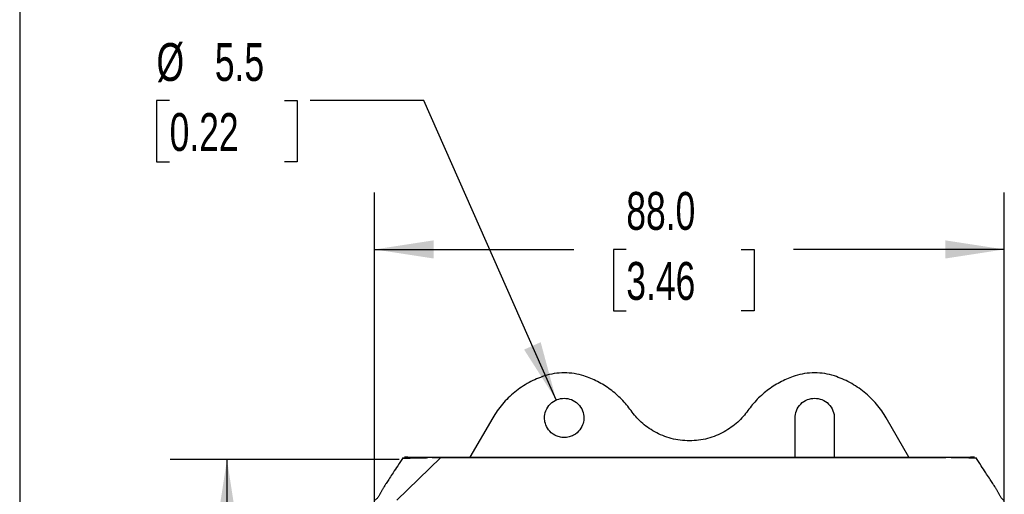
# Model space of a CAD drawing. Header units: millimetres. Extents: x 6 to 273, y 6 to 210.
# Tile 28 of 52: x 6 to 61, y 141 to 167. Entities that reach past the tile are written whole.
import ezdxf

# ---------------------------------------------------------------- set-up
doc = ezdxf.new("R2010")
doc.units = ezdxf.units.MM
doc.layers.add('DIMENSIONS', color=140, linetype='Continuous')
doc.layers.add('TEXT', color=140, linetype='Continuous')
doc.styles.add('SLDTEXTSTYLE0', font='TXT', dxfattribs={"width": 0.7})
doc.dimstyles.new('SLDDIMSTYLE0', dxfattribs={"dimtxt": 2.158008, "dimasz": 3.302, "dimexe": 0, "dimexo": 0.0625, "dimgap": 0.539502, "dimtad": 0, "dimtih": 1, "dimtoh": 1, "dimdec": 1, "dimlfac": 2.5, "dimrnd": 1e-09, "dimzin": 4, "dimdsep": 46, "dimtxsty": 'SLDTEXTSTYLE0', "dimsah": 1, "dimcen": 0.09, "dimadec": 0, "dimazin": 1, "dimtfac": 1, "dimtdec": 1, "dimtofl": 0, "dimtmove": 0, "dimatfit": 3, "dimfxl": 0, "dimfrac": 2, "dimtolj": 1, "dimtzin": 12, "dimarcsym": 0})
doc.dimstyles.new('SLDDIMSTYLE2', dxfattribs={"dimtxt": 2.158008, "dimasz": 3.302, "dimexe": 0, "dimexo": 0.0625, "dimgap": 0.539502, "dimtad": 0, "dimtih": 1, "dimtoh": 1, "dimdec": 1, "dimlfac": 2.5, "dimrnd": 1e-09, "dimzin": 12, "dimdsep": 46, "dimtxsty": 'SLDTEXTSTYLE0', "dimsah": 1, "dimcen": 0.09, "dimadec": 0, "dimazin": 3, "dimtfac": 1, "dimtdec": 1, "dimtofl": 0, "dimtmove": 0, "dimatfit": 3, "dimfxl": 0, "dimfrac": 2, "dimtolj": 1, "dimtzin": 12, "dimarcsym": 0})
doc.dimstyles.new('SLDDIMSTYLE4', dxfattribs={"dimtxt": 2.158008, "dimasz": 3.302, "dimexe": 0, "dimexo": 0.0625, "dimgap": 0.539502, "dimtad": 0, "dimtih": 1, "dimtoh": 1, "dimdec": 1, "dimlfac": 2.5, "dimrnd": 1e-09, "dimzin": 12, "dimdsep": 46, "dimtxsty": 'SLDTEXTSTYLE0', "dimsah": 1, "dimcen": 0, "dimadec": 0, "dimazin": 3, "dimtfac": 1, "dimtdec": 1, "dimtofl": 0, "dimtmove": 0, "dimatfit": 3, "dimfxl": 0, "dimfrac": 2, "dimtolj": 1, "dimtzin": 12, "dimarcsym": 0})

# ---------------------------------------------------------------- blocks, each defined once
blk = doc.blocks.new('_D_11')
at = {"layer": 'DIMENSIONS'}
for p, q in [((27.569, 142.711), (14.762, 142.711)), ((17.937, 142.711), (17.937, 124.363)), ((14.731, 120.45), (14.006, 120.45)), ((14.006, 120.45), (14.006, 117.02)), ((21.143, 120.45), (21.868, 120.45)), ((21.868, 120.45), (21.868, 117.02)), ((14.006, 117.02), (14.731, 117.02)), ((21.868, 117.02), (21.143, 117.02)), ((17.937, 95.43), (17.937, 116.537)), ((27.432, 95.43), (14.762, 95.43))]:
    blk.add_line(p, q, dxfattribs=at)
for points in [[(17.937, 142.711), (17.429, 139.409), (18.445, 139.409)], [(17.937, 95.43), (18.445, 98.732), (17.429, 98.732)]]:
    blk.add_solid(points, dxfattribs=at)
at = {"layer": 'DIMENSIONS', "char_height": 2.1167, "attachment_point": 1, "style": 'SLDTEXTSTYLE0'}
for s, insert in [('118.2', (13.833, 123.662)), ('4.65', (14.731, 119.749))]:
    blk.add_mtext(s, dxfattribs=dict(at, insert=insert))
blk = doc.blocks.new('_D_12')
at = {"layer": 'DIMENSIONS'}
for p, q in [((26.186, 137.7), (26.186, 157.623)), ((61.385, 137.7), (61.385, 157.623)), ((26.186, 154.448), (37.333, 154.448)), ((40.257, 154.448), (39.533, 154.448)), ((39.533, 154.448), (39.533, 151.018)), ((46.67, 154.448), (47.395, 154.448)), ((47.395, 154.448), (47.395, 151.018)), ((61.385, 154.448), (49.594, 154.448)), ((39.533, 151.018), (40.257, 151.018)), ((47.395, 151.018), (46.67, 151.018))]:
    blk.add_line(p, q, dxfattribs=at)
for points in [[(26.186, 154.448), (29.488, 153.94), (29.488, 154.956)], [(61.385, 154.448), (58.083, 154.956), (58.083, 153.94)]]:
    blk.add_solid(points, dxfattribs=at)
at = {"layer": 'DIMENSIONS', "char_height": 2.1167, "attachment_point": 1, "style": 'SLDTEXTSTYLE0'}
for s, insert in [('88.0', (40.257, 157.66)), ('3.46', (40.257, 153.747))]:
    blk.add_mtext(s, dxfattribs=dict(at, insert=insert))
blk = doc.blocks.new('_D_13')
at = {"layer": 'DIMENSIONS'}
for p, q in [((14.731, 162.77), (14.006, 162.77)), ((14.006, 162.77), (14.006, 159.341)), ((21.143, 162.77), (21.868, 162.77)), ((21.868, 162.77), (21.868, 159.341)), ((28.943, 162.77), (22.593, 162.77)), ((36.341, 146.035), (28.943, 162.77)), ((14.006, 159.341), (14.731, 159.341)), ((21.868, 159.341), (21.143, 159.341))]:
    blk.add_line(p, q, dxfattribs=at)
blk.add_solid([(36.341, 146.035), (35.471, 149.261), (34.542, 148.85)], dxfattribs=at)
at = {"layer": 'DIMENSIONS', "char_height": 2.1167, "attachment_point": 1, "style": 'SLDTEXTSTYLE0'}
for s, insert in [('%%c', (13.999, 165.982)), ('5.5', (17.257, 165.982)), ('0.22', (14.731, 162.069))]:
    blk.add_mtext(s, dxfattribs=dict(at, insert=insert))

msp = doc.modelspace()

# ---------------------------------------------------------------- linework, layer by layer
at = {"color": 7, "linetype": 'Continuous', "lineweight": 25}
for p, q in [((32.788, 145.03), (31.518, 142.83)), ((49.687, 142.83), (49.687, 145.03)), ((51.884, 145.03), (51.884, 142.83)), ((56.054, 142.83), (54.783, 145.03)), ((27.428, 140.433), (29.869, 142.795)), ((30.697, 142.795), (29.869, 142.795)), ((30.697, 142.83), (30.697, 142.795)), ((57.703, 142.795), (30.697, 142.795))]:
    msp.add_line(p, q, dxfattribs=at)
for points, knots in [([(37.886, 147.376), (37.537, 147.49), (37.161, 147.55), (36.41, 147.55), (36.034, 147.49), (35.686, 147.376)], [0, 0, 0, 0, 0.5, 0.5, 1, 1, 1, 1]), ([(51.886, 147.376), (51.537, 147.49), (51.161, 147.55), (50.41, 147.55), (50.034, 147.49), (49.686, 147.376)], [0, 0, 0, 0, 0.5, 0.5, 1, 1, 1, 1]), ([(35.686, 147.376), (35.39, 147.28), (35.098, 147.156), (34.538, 146.853), (34.269, 146.674), (33.769, 146.27), (33.539, 146.044), (33.125, 145.559), (32.943, 145.3), (32.788, 145.03)], [0, 0, 0, 0, 0.25, 0.25, 0.5, 0.5, 0.75, 0.75, 1, 1, 1, 1]), ([(40.522, 145.438), (40.365, 145.66), (40.187, 145.873), (39.798, 146.27), (39.586, 146.454), (39.135, 146.786), (38.896, 146.933), (38.401, 147.186), (38.145, 147.292), (37.886, 147.376)], [0, 0, 0, 0, 0.25, 0.25, 0.5, 0.5, 0.75, 0.75, 1, 1, 1, 1]), ([(49.686, 147.376), (49.426, 147.292), (49.17, 147.186), (48.675, 146.933), (48.436, 146.786), (47.985, 146.454), (47.773, 146.27), (47.384, 145.873), (47.207, 145.66), (47.049, 145.438)], [0, 0, 0, 0, 0.25, 0.25, 0.5, 0.5, 0.75, 0.75, 1, 1, 1, 1]), ([(54.783, 145.03), (54.628, 145.3), (54.446, 145.559), (54.033, 146.044), (53.802, 146.27), (53.302, 146.674), (53.034, 146.853), (52.473, 147.156), (52.181, 147.28), (51.886, 147.376)], [0, 0, 0, 0, 0.25, 0.25, 0.5, 0.5, 0.75, 0.75, 1, 1, 1, 1]), ([(35.687, 145.03), (35.687, 145.16), (35.711, 145.3), (35.818, 145.57), (35.902, 145.7), (36.116, 145.915), (36.246, 145.998), (36.516, 146.106), (36.656, 146.129), (36.915, 146.129), (37.055, 146.106), (37.325, 145.998), (37.455, 145.915), (37.67, 145.7), (37.754, 145.57), (37.861, 145.3), (37.884, 145.16), (37.884, 145.03)], [0, 0, 0, 0, 0.125, 0.125, 0.25, 0.25, 0.375, 0.375, 0.5, 0.5, 0.625, 0.625, 0.75, 0.75, 0.875, 0.875, 1, 1, 1, 1]), ([(49.687, 145.03), (49.687, 145.16), (49.711, 145.3), (49.818, 145.57), (49.902, 145.7), (50.116, 145.915), (50.246, 145.998), (50.516, 146.106), (50.656, 146.129), (50.915, 146.129), (51.055, 146.106), (51.325, 145.998), (51.455, 145.915), (51.67, 145.7), (51.754, 145.57), (51.861, 145.3), (51.884, 145.16), (51.884, 145.03)], [0, 0, 0, 0, 0.125, 0.125, 0.25, 0.25, 0.375, 0.375, 0.5, 0.5, 0.625, 0.625, 0.75, 0.75, 0.875, 0.875, 1, 1, 1, 1]), ([(47.049, 145.438), (46.892, 145.216), (46.703, 144.998), (46.261, 144.594), (46.006, 144.408), (45.441, 144.095), (45.13, 143.968), (44.475, 143.796), (44.13, 143.751), (43.441, 143.751), (43.097, 143.796), (42.441, 143.968), (42.13, 144.095), (41.565, 144.408), (41.311, 144.594), (40.868, 144.998), (40.68, 145.216), (40.522, 145.438)], [0, 0, 0, 0, 0.125, 0.125, 0.25, 0.25, 0.375, 0.375, 0.5, 0.5, 0.625, 0.625, 0.75, 0.75, 0.875, 0.875, 1, 1, 1, 1]), ([(37.884, 145.03), (37.884, 144.939), (37.873, 144.835), (37.807, 144.61), (37.752, 144.489), (37.577, 144.254), (37.455, 144.142), (37.227, 144.021), (37.143, 143.988), (36.969, 143.943), (36.877, 143.932), (36.694, 143.932), (36.603, 143.943), (36.428, 143.988), (36.345, 144.021), (36.117, 144.142), (35.995, 144.254), (35.819, 144.489), (35.764, 144.61), (35.698, 144.835), (35.687, 144.939), (35.687, 145.03)], [0, 0, 0, 0, 0.125, 0.125, 0.25, 0.25, 0.375, 0.375, 0.4375, 0.4375, 0.5, 0.5, 0.5625, 0.5625, 0.625, 0.625, 0.75, 0.75, 0.875, 0.875, 1, 1, 1, 1]), ([(27.782, 142.825), (27.681, 142.669), (27.494, 142.381), (27.236, 141.985), (27.024, 141.658), (26.86, 141.405), (26.747, 141.23), (26.69, 141.142), (26.661, 141.093), (26.623, 141.03), (26.589, 140.968), (26.552, 140.9), (26.516, 140.83), (26.48, 140.761), (26.443, 140.695), (26.404, 140.631), (26.356, 140.565), (26.3, 140.498), (26.252, 140.455), (26.228, 140.433)], [0, 0, 0, 0, 0.032424, 0.060135, 0.083968, 0.105249, 0.125782, 0.14749, 0.176727, 0.21812, 0.271809, 0.337938, 0.416666, 0.508182, 0.590755, 0.681808, 0.781522, 0.890126, 1, 1, 1, 1]), ([(29.09, 142.806), (29.086, 142.806), (29.079, 142.806), (29.065, 142.806), (29.041, 142.805), (28.993, 142.805), (28.9, 142.803), (28.778, 142.802), (28.636, 142.799), (28.438, 142.795), (28.247, 142.791), (28.081, 142.786), (27.97, 142.783), (27.884, 142.78), (27.821, 142.778), (27.779, 142.777), (27.755, 142.776), (27.752, 142.776), (27.75, 142.776)], [0, 0, 0, 0, 0.003915, 0.00783, 0.015659, 0.031318, 0.062637, 0.125265, 0.182358, 0.250511, 0.407357, 0.500752, 0.592695, 0.681186, 0.766191, 0.847678, 0.925621, 1, 1, 1, 1]), ([(27.752, 142.776), (27.772, 142.777), (27.812, 142.778), (28.123, 142.788), (28.509, 142.797), (28.819, 142.802), (28.981, 142.805), (29.057, 142.806), (29.09, 142.806)], [0, 0, 0, 0, 0.275373, 0.557109, 0.805072, 0.914224, 0.962252, 1, 1, 1, 1]), ([(28.047, 142.83), (27.984, 142.83), (27.935, 142.83), (27.87, 142.83), (27.853, 142.83), (27.847, 142.83), (27.906, 142.83), (28.146, 142.83), (28.329, 142.83), (28.699, 142.83), (28.838, 142.83), (29.032, 142.83), (29.081, 142.83), (29.132, 142.83), (29.148, 142.83), (29.153, 142.83), (29.163, 142.83), (29.169, 142.83), (29.209, 142.83), (29.268, 142.83), (29.426, 142.83), (29.525, 142.83), (29.689, 142.83), (29.746, 142.83), (29.833, 142.83), (29.861, 142.83), (29.92, 142.83), (29.95, 142.83), (30.219, 142.83), (30.458, 142.83), (30.697, 142.83)], [0, 0, 0, 0, 0.125, 0.125, 0.25, 0.25, 0.5, 0.5, 0.75, 0.75, 0.875, 0.875, 0.90625, 0.914062, 0.914062, 0.917969, 0.917969, 0.921875, 0.921875, 0.9375, 0.9375, 0.953125, 0.953125, 0.960938, 0.960938, 0.964844, 0.964844, 0.96875, 0.96875, 1, 1, 1, 1]), ([(29.869, 142.795), (29.863, 142.795), (29.851, 142.795), (29.828, 142.797), (29.788, 142.799), (29.709, 142.802), (29.6, 142.806), (29.476, 142.808), (29.37, 142.809), (29.281, 142.81), (29.213, 142.81), (29.158, 142.809), (29.115, 142.808), (29.098, 142.807), (29.09, 142.806)], [0, 0, 0, 0, 0.015715, 0.031441, 0.0628, 0.125503, 0.250479, 0.371396, 0.499984, 0.606323, 0.70793, 0.80631, 0.902974, 1, 1, 1, 1]), ([(30.697, 142.83), (38.979, 142.83), (47.78, 142.83), (56.71, 142.83), (57.421, 142.83), (57.615, 142.83), (57.713, 142.83), (57.745, 142.83), (57.809, 142.83), (57.84, 142.83), (57.995, 142.83), (58.111, 142.83), (58.248, 142.83), (58.288, 142.83), (58.353, 142.83), (58.378, 142.83), (58.403, 142.83), (58.409, 142.83), (58.42, 142.83), (58.426, 142.83), (58.442, 142.83), (58.475, 142.83), (58.507, 142.83), (58.571, 142.83), (58.612, 142.83), (58.732, 142.83), (58.808, 142.83), (59.021, 142.83), (59.146, 142.83), (59.358, 142.83), (59.446, 142.83), (59.655, 142.83), (59.723, 142.83), (59.718, 142.83), (59.644, 142.83), (59.499, 142.83)], [0, 0, 0, 0, 0.5, 0.53125, 0.539063, 0.542969, 0.542969, 0.544922, 0.544922, 0.546875, 0.546875, 0.554688, 0.554688, 0.558594, 0.558594, 0.5625, 0.5625, 0.564453, 0.564453, 0.566406, 0.566406, 0.570313, 0.578125, 0.578125, 0.59375, 0.59375, 0.625, 0.625, 0.6875, 0.6875, 0.75, 0.75, 0.875, 0.875, 1, 1, 1, 1]), ([(58.481, 142.806), (58.479, 142.806), (58.474, 142.807), (58.461, 142.808), (58.436, 142.809), (58.385, 142.81), (58.305, 142.81), (58.21, 142.81), (58.106, 142.808), (58, 142.806), (57.897, 142.803), (57.798, 142.8), (57.733, 142.796), (57.703, 142.795)], [0, 0, 0, 0, 0.033571, 0.062723, 0.125057, 0.250153, 0.375391, 0.499942, 0.617494, 0.725123, 0.824272, 0.91575, 1, 1, 1, 1]), ([(59.821, 142.776), (59.801, 142.777), (59.761, 142.778), (59.448, 142.788), (59.063, 142.797), (58.756, 142.802), (58.594, 142.805), (58.519, 142.806), (58.481, 142.806)], [0, 0, 0, 0, 0.27905, 0.559429, 0.806064, 0.914648, 0.957317, 1, 1, 1, 1]), ([(61.343, 140.433), (61.319, 140.455), (61.271, 140.498), (61.215, 140.565), (61.168, 140.631), (61.128, 140.695), (61.091, 140.761), (61.055, 140.83), (61.019, 140.9), (60.982, 140.968), (60.948, 141.03), (60.91, 141.093), (60.881, 141.142), (60.824, 141.23), (60.711, 141.405), (60.547, 141.658), (60.335, 141.985), (60.078, 142.381), (59.89, 142.669), (59.789, 142.825)], [0, 0, 0, 0, 0.109873, 0.218477, 0.318191, 0.409244, 0.491818, 0.583333, 0.662061, 0.72819, 0.78188, 0.823272, 0.85251, 0.874218, 0.894751, 0.916032, 0.939865, 0.967576, 1, 1, 1, 1])]:
    msp.add_open_spline(points, degree=3, knots=knots, dxfattribs=at)
at = {"layer": 'TEXT'}
msp.add_line((6.35, 209.55), (6.35, 6.35), dxfattribs=at)

# ---------------------------------------------------------------- dimensions: what is measured, and where the dimension line sits
at = {"layer": 'DIMENSIONS'}
dim = msp.add_diameter_dim_2p(p1=(37.23, 144.026), p2=(36.341, 146.035), dimstyle='SLDDIMSTYLE4', dxfattribs=at)
dim.commit()
dim.dimension.update_dxf_attribs({"geometry": '_D_13', "text_midpoint": (17.937, 162.77), "dimtype": 163})
for base, p1, p2, angle, dimstyle, picture, middle in [((61.385, 154.448), (26.186, 136.43), (61.385, 136.43), 0, 'SLDDIMSTYLE0', '_D_12', (43.464, 154.448)), ((17.937, 142.711), (28.702, 95.43), (28.839, 142.711), 90, 'SLDDIMSTYLE2', '_D_11', (17.937, 120.45))]:
    dim = msp.add_linear_dim(base=base, p1=p1, p2=p2, angle=angle, dimstyle=dimstyle, dxfattribs=at)
    dim.commit()
    dim.dimension.update_dxf_attribs({"geometry": picture, "text_midpoint": middle, "dimtype": 160})

doc.saveas('drawing.dxf')
